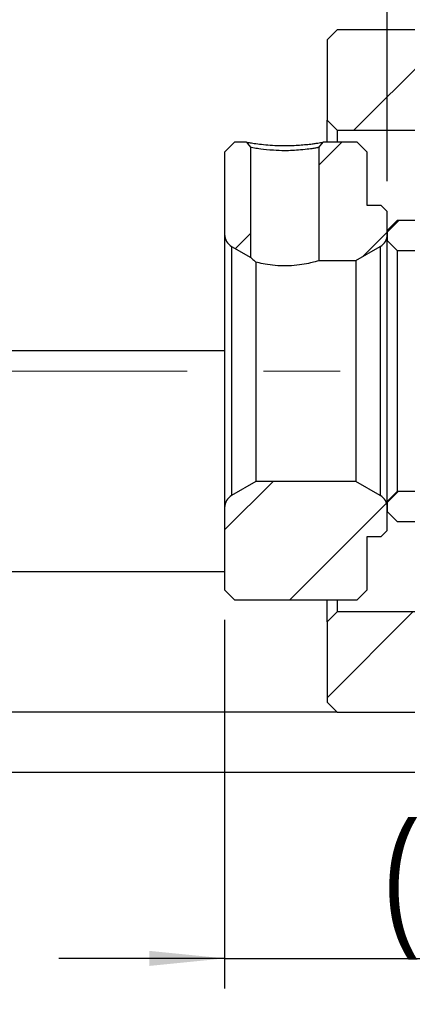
# Model space of a CAD drawing. Header units: millimetres. Extents: x 31 to 291, y 7 to 191.
# Tile 5 of 10: x 219 to 232, y 26 to 59. Entities that reach past the tile are written whole.
import ezdxf

# ---------------------------------------------------------------- set-up
doc = ezdxf.new("R2010")
doc.units = ezdxf.units.MM
doc.linetypes.add('CENTERX2', pattern=[20.32, 12.7, -2.54, 2.54, -2.54])
doc.layers.add('FORMAT', color=7, linetype='Continuous')
doc.styles.add('SLDTEXTSTYLE0', font='TXT', dxfattribs={"width": 0.75})
doc.dimstyles.new('SLDDIMSTYLE1', dxfattribs={"dimtxt": 3.5, "dimasz": 2.5, "dimexe": 0, "dimexo": 0.0625, "dimgap": 0.875, "dimtad": 1, "dimdec": 1, "dimlfac": 1.5, "dimrnd": 1e-09, "dimzin": 12, "dimdsep": 46, "dimtxsty": 'SLDTEXTSTYLE0', "dimsah": 1, "dimcen": 0.09, "dimadec": 0, "dimazin": 3, "dimtfac": 1, "dimtdec": 1, "dimtmove": 0, "dimatfit": 0, "dimfxl": 1, "dimfrac": 2, "dimtolj": 1, "dimtzin": 12, "dimarcsym": 0})
doc.dimstyles.new('SLDDIMSTYLE2', dxfattribs={"dimtxt": 3.5, "dimasz": 2.5, "dimexe": 0, "dimexo": 0.0625, "dimgap": 0.875, "dimtad": 1, "dimlfac": 1.5, "dimrnd": 1e-09, "dimzin": 12, "dimdsep": 46, "dimtxsty": 'SLDTEXTSTYLE0', "dimsah": 1, "dimcen": 0.09, "dimadec": 0, "dimazin": 3, "dimtfac": 1, "dimtofl": 0, "dimtmove": 0, "dimatfit": 3, "dimfxl": 1, "dimfrac": 2, "dimtolj": 1, "dimtzin": 12, "dimarcsym": 0})

# ---------------------------------------------------------------- blocks, each defined once
blk = doc.blocks.new('_D_17')
at = {"layer": 'FORMAT', "color": 7}
for p, q in [((249.291, 33.07), (249.291, 18.407)), ((199.958, 26.403), (199.958, 18.407)), ((199.958, 19.407), (249.291, 19.407))]:
    blk.add_line(p, q, dxfattribs=at)
for points in [[(199.958, 19.407), (202.458, 19.157), (202.458, 19.657)], [(249.291, 19.407), (246.791, 19.657), (246.791, 19.157)]]:
    blk.add_solid(points, dxfattribs=at)
at = {"layer": 'FORMAT', "color": 7, "insert": (223.587, 23.919), "char_height": 3.5, "attachment_point": 1, "style": 'SLDTEXTSTYLE0'}
blk.add_mtext('74', dxfattribs=at)
blk = doc.blocks.new('_D_19')
at = {"layer": 'FORMAT', "color": 7}
for p, q in [((226.224, 39.137), (226.224, 26.897)), ((245.958, 37.07), (245.958, 26.897)), ((226.224, 27.897), (220.724, 27.897)), ((226.224, 27.897), (245.958, 27.897)), ((245.958, 27.897), (251.458, 27.897))]:
    blk.add_line(p, q, dxfattribs=at)
for points in [[(226.224, 27.897), (223.724, 28.147), (223.724, 27.647)], [(245.958, 27.897), (248.458, 27.647), (248.458, 28.147)]]:
    blk.add_solid(points, dxfattribs=at)
at = {"layer": 'FORMAT', "color": 7, "char_height": 3.5, "attachment_point": 1, "style": 'SLDTEXTSTYLE0'}
for s, insert in [('(', (231.474, 32.409)), (')', (242.246, 32.409)), ('29.6', (233.195, 32.409))]:
    blk.add_mtext(s, dxfattribs=dict(at, insert=insert))
blk = doc.blocks.new('_D_20')
at = {"layer": 'FORMAT', "color": 7}
for p, q in [((231.624, 53.703), (231.624, 62.45)), ((235.291, 57.403), (235.291, 62.45)), ((231.624, 61.45), (226.124, 61.45)), ((231.624, 61.45), (235.291, 61.45)), ((235.291, 61.45), (240.791, 61.45))]:
    blk.add_line(p, q, dxfattribs=at)
for points in [[(231.624, 61.45), (229.124, 61.7), (229.124, 61.2)], [(235.291, 61.45), (237.791, 61.2), (237.791, 61.7)]]:
    blk.add_solid(points, dxfattribs=at)
at = {"layer": 'FORMAT', "color": 7, "insert": (230.282, 65.962), "char_height": 3.5, "attachment_point": 1, "style": 'SLDTEXTSTYLE0'}
blk.add_mtext('5.5', dxfattribs=at)

msp = doc.modelspace()

# ---------------------------------------------------------------- hatches: boundary and pattern name
at = {"layer": 'FORMAT', "linetype": 'Continuous', "lineweight": 18}
h = msp.add_hatch(dxfattribs=at)
h.set_pattern_fill('ANSI31', color=256, style=0)
edge = h.paths.add_edge_path(flags=0)
edge.add_line((229.62423775, 55.73676817), (229.95757108, 55.40343484))
edge.add_line((229.95757108, 55.40343484), (234.95757108, 55.40343484))
edge.add_line((234.95757108, 55.40343484), (235.29090441, 55.73676817))
edge.add_line((235.29090441, 55.73676817), (235.29090441, 56.40343484))
edge.add_line((235.29090441, 56.40343484), (234.95757108, 56.73676817))
edge.add_line((234.95757108, 56.73676817), (234.22423775, 56.73676817))
edge.add_arc((234.22423775, 57.00343484), 0.26666667, 180, 270, ccw=False)
edge.add_line((233.95757108, 57.00343484), (233.95757108, 58.40343484))
edge.add_line((233.95757108, 58.40343484), (233.62423775, 58.73676817))
edge.add_line((233.62423775, 58.73676817), (229.95757108, 58.73676817))
edge.add_line((229.95757108, 58.73676817), (229.62423775, 58.40343484))
edge.add_line((229.62423775, 58.40343484), (229.62423775, 55.73676817))
h = msp.add_hatch(dxfattribs=at)
h.set_pattern_fill('ANSI31', color=256, style=0)
edge = h.paths.add_edge_path(flags=0)
edge.add_line((227.09090575, 54.82880495), (226.94886562, 55.00343461))
edge.add_line((226.94886582, 55.00343484), (226.55757108, 55.00343484))
edge.add_line((226.55757108, 55.00343484), (226.22423775, 54.67010151))
edge.add_line((226.22423775, 54.67010151), (226.22423775, 51.93953163))
edge.add_arc((226.69090441, 51.93953163), 0.46666667, 180, 240)
edge.add_line((226.45757108, 51.53538644), (227.09090441, 51.16973127))
edge.add_line((227.09090441, 51.16973127), (227.09090441, 54.82880499))
h = msp.add_hatch(dxfattribs=at)
h.set_pattern_fill('ANSI31', color=256, style=0)
edge = h.paths.add_edge_path(flags=0)
edge.add_line((230.95757108, 54.67010151), (230.62423775, 55.00343484))
edge.add_line((230.62423775, 55.00343484), (229.49961137, 55.00343484))
edge.add_line((229.49961137, 55.00343484), (229.35757108, 54.82880518))
edge.add_line((229.35757108, 54.82880518), (229.35757108, 51.07010151))
edge.add_line((229.35757108, 51.07010151), (230.58500726, 51.07010151))
edge.add_line((230.58500726, 51.07010151), (231.39090441, 51.53538644))
edge.add_arc((231.15757108, 51.93953163), 0.46666667, 300, 360)
edge.add_line((231.62423775, 51.93953163), (231.62423775, 52.70343484))
edge.add_line((231.62423775, 52.70343484), (231.42423775, 52.90343484))
edge.add_line((231.42423775, 52.90343484), (230.95757108, 52.90343484))
edge.add_line((230.95757108, 52.90343484), (230.95757108, 54.67010151))
h = msp.add_hatch(dxfattribs=at)
h.set_pattern_fill('ANSI31', color=256, style=0)
edge = h.paths.add_edge_path(flags=0)
edge.add_line((231.62423775, 51.73676817), (231.95757108, 51.40343484))
edge.add_line((231.95757108, 51.40343484), (234.95757108, 51.40343484))
edge.add_arc((234.95757108, 51.73676817), 0.33333333, 270, 360)
edge.add_line((235.29090441, 51.73676817), (235.29090441, 52.07010151))
edge.add_arc((234.95757108, 52.07010151), 0.33333333, 0, 90)
edge.add_line((234.95757108, 52.40343484), (231.95757108, 52.40343484))
edge.add_line((231.95757108, 52.40343484), (231.62423775, 52.07010151))
edge.add_line((231.62423775, 52.07010151), (231.62423775, 51.73676817))
h = msp.add_hatch(dxfattribs=at)
h.set_pattern_fill('ANSI31', color=256, style=0)
edge = h.paths.add_edge_path(flags=0)
edge.add_line((226.22423775, 40.13676817), (226.55757108, 39.80343484))
edge.add_line((226.55757108, 39.80343484), (230.62423775, 39.80343484))
edge.add_line((230.62423775, 39.80343484), (230.95757108, 40.13676817))
edge.add_line((230.95757108, 40.13676817), (230.95757108, 41.90343484))
edge.add_line((230.95757108, 41.90343484), (231.42423775, 41.90343484))
edge.add_line((231.42423775, 41.90343484), (231.62423775, 42.10343484))
edge.add_line((231.62423775, 42.10343484), (231.62423775, 42.86733805))
edge.add_arc((231.15757108, 42.86733805), 0.46666667, 0, 60)
edge.add_line((231.39090441, 43.27148323), (230.58500726, 43.73676817))
edge.add_line((230.58500726, 43.73676817), (227.26346823, 43.73676817))
edge.add_line((227.26346823, 43.73676817), (226.45757108, 43.27148323))
edge.add_arc((226.69090441, 42.86733805), 0.46666667, 120, 180)
edge.add_line((226.22423775, 42.86733805), (226.22423775, 40.13676817))
h = msp.add_hatch(dxfattribs=at)
h.set_pattern_fill('ANSI31', color=256, style=0)
edge = h.paths.add_edge_path(flags=0)
edge.add_line((231.95757108, 43.40343484), (231.62423775, 43.07010151))
edge.add_line((231.62423775, 43.07010151), (231.62423775, 42.73676817))
edge.add_line((231.62423775, 42.73676817), (231.95757108, 42.40343484))
edge.add_line((231.95757108, 42.40343484), (234.95757108, 42.40343484))
edge.add_arc((234.95757108, 42.73676817), 0.33333333, 270, 360)
edge.add_line((235.29090441, 42.73676817), (235.29090441, 43.07010151))
edge.add_arc((234.95757108, 43.07010151), 0.33333333, 0, 90)
edge.add_line((234.95757108, 43.40343484), (231.95757108, 43.40343484))
h = msp.add_hatch(dxfattribs=at)
h.set_pattern_fill('ANSI31', color=256, style=0)
edge = h.paths.add_edge_path(flags=0)
edge.add_line((229.95757108, 39.40343484), (229.62423775, 39.07010151))
edge.add_line((229.62423775, 39.07010151), (229.62423775, 36.40343484))
edge.add_line((229.62423775, 36.40343484), (229.95757108, 36.07010151))
edge.add_line((229.95757108, 36.07010151), (233.62423775, 36.07010151))
edge.add_line((233.62423775, 36.07010151), (233.95757108, 36.40343484))
edge.add_line((233.95757108, 36.40343484), (233.95757108, 37.80343484))
edge.add_arc((234.22423775, 37.80343484), 0.26666667, 90, 180, ccw=False)
edge.add_line((234.22423775, 38.07010151), (234.95757108, 38.07010151))
edge.add_line((234.95757108, 38.07010151), (235.29090441, 38.40343484))
edge.add_line((235.29090441, 38.40343484), (235.29090441, 39.07010151))
edge.add_line((235.29090441, 39.07010151), (234.95757108, 39.40343484))
edge.add_line((234.95757108, 39.40343484), (229.95757108, 39.40343484))

# ---------------------------------------------------------------- linework, layer by layer
at = {"color": 7, "linetype": 'Continuous', "lineweight": 25}
for p, q in [((229.62423818, 58.40343478), (229.95757094, 58.73676879)), ((233.62423759, 58.73676879), (229.95757094, 58.73676879)), ((229.62423818, 58.40343478), (229.62423818, 55.7367683)), ((229.95757094, 55.40343491), (229.62423818, 55.7367683)), ((229.62423818, 55.00343497), (229.62423818, 55.7367683)), ((229.95757094, 55.40343491), (234.95757114, 55.40343491)), ((229.95757094, 55.40343491), (229.95757094, 55.00343497)), ((226.22423774, 54.67010158), (226.55757051, 55.00343497)), ((226.94886631, 55.00343497), (226.55757051, 55.00343497)), ((229.35757072, 54.82880515), (229.49961107, 55.00343497)), ((230.62423772, 55.00343497), (229.49961107, 55.00343497)), ((230.62423772, 55.00343497), (230.95757049, 54.67010158)), ((226.22423774, 54.67010158), (226.22423774, 51.93953178)), ((227.09090418, 51.16973127), (227.09090418, 54.82880515)), ((229.35757072, 54.82880515), (229.35757072, 51.07010149)), ((230.95757049, 52.90343481), (230.95757049, 54.67010158)), ((231.4242376, 52.90343481), (230.95757049, 52.90343481)), ((231.4242376, 52.90343481), (231.62423726, 52.70343515)), ((231.62423726, 51.93953178), (231.62423726, 52.70343515)), ((231.62423726, 52.07010165), (231.95757127, 52.40343473)), ((234.95757114, 52.40343473), (231.95757127, 52.40343473)), ((231.62423726, 52.07010165), (231.62423726, 51.73676826)), ((226.22423774, 51.93953178), (226.22423774, 42.8673379)), ((231.95757127, 51.40343487), (231.62423726, 51.73676826)), ((231.62423726, 43.07010142), (231.62423726, 51.73676826)), ((226.4575713, 51.53538652), (227.09090418, 51.16973127)), ((226.4575713, 51.53538652), (226.4575713, 43.27148316)), ((230.58500669, 51.07010149), (231.39090495, 51.53538652)), ((231.39090495, 51.53538652), (231.39090495, 43.27148316)), ((231.95757127, 51.40343487), (234.95757114, 51.40343487)), ((231.95757127, 51.40343487), (231.95757127, 43.4034348)), ((227.26346832, 51.02048869), (227.26346832, 43.73676819)), ((229.35757072, 51.07010149), (230.58500669, 51.07010149)), ((230.58500669, 51.07010149), (230.58500669, 43.73676819)), ((226.22423774, 48.07010154), (204.62423842, 48.07010154)), ((227.26346832, 43.73676819), (226.4575713, 43.27148316)), ((230.58500669, 43.73676819), (227.26346832, 43.73676819)), ((231.39090495, 43.27148316), (230.58500669, 43.73676819)), ((231.62423726, 43.07010142), (231.95757127, 43.4034348)), ((234.95757114, 43.4034348), (231.95757127, 43.4034348)), ((226.22423774, 42.8673379), (226.22423774, 40.1367681)), ((231.62423726, 43.07010142), (231.62423726, 42.73676803)), ((231.62423726, 42.10343453), (231.62423726, 42.8673379)), ((231.95757127, 42.40343495), (231.62423726, 42.73676803)), ((231.95757127, 42.40343495), (234.95757114, 42.40343495)), ((230.95757049, 41.90343487), (231.4242376, 41.90343487)), ((230.95757049, 40.1367681), (230.95757049, 41.90343487)), ((231.62423726, 42.10343453), (231.4242376, 41.90343487)), ((226.22423774, 40.73676832), (200.62423528, 40.73676832)), ((226.55757051, 39.80343471), (226.22423774, 40.1367681)), ((230.95757049, 40.1367681), (230.62423772, 39.80343471)), ((226.55757051, 39.80343471), (230.62423772, 39.80343471)), ((229.62423818, 39.07010138), (229.62423818, 39.80343471)), ((229.95757094, 39.80343471), (229.95757094, 39.40343477)), ((229.62423818, 39.07010138), (229.95757094, 39.40343477)), ((234.95757114, 39.40343477), (229.95757094, 39.40343477)), ((229.62423818, 39.07010138), (229.62423818, 36.4034349)), ((229.95757094, 36.07010089), (229.62423818, 36.4034349)), ((229.95757094, 36.07010089), (200.62423528, 36.07010089)), ((229.95757094, 36.07010089), (233.62423759, 36.07010089)), ((233.9575716, 34.0701018), (200.62423528, 34.0701018))]:
    msp.add_line(p, q, dxfattribs=at)
at = {"color": 7, "linetype": 'Continuous', "lineweight": 25, "flags": 128}
msp.add_lwpolyline([(226.94886507, 55.00343435), (226.98769625, 54.95569537), (227.02652619, 54.9079564), (227.09090542, 54.82880515)], dxfattribs=at)
at = {"color": 7, "linetype": 'Continuous', "lineweight": 25}
for centre, start, end in [((226.69090441, 51.93953163), 180, 240), ((231.15757108, 51.93953163), 300, 0), ((226.69090441, 42.86733805), 120, 180), ((231.15757108, 42.86733805), 0, 60)]:
    msp.add_arc(centre, 0.46666667, start, end, dxfattribs=at)
for points, knots in [([(226.94886582, 55.00343484), (226.94886544, 55.00343481), (226.94877558, 55.00342753), (226.97427962, 54.99810548), (227.10357638, 54.97643365), (227.31324852, 54.94739116), (227.57704405, 54.91708409), (227.88978511, 54.89517792), (228.195525, 54.88860862), (228.47547366, 54.89346444), (228.71628774, 54.90646537), (228.93923044, 54.92516735), (229.12132523, 54.94608483), (229.26388678, 54.96512055), (229.37031995, 54.98088326), (229.44544269, 54.99325797), (229.49175954, 55.00176857), (229.49696106, 55.00287241), (229.49961137, 55.00343484)], [0, 0, 0, 0, 0.0003594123, 0.0853515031, 0.1672610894, 0.251980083, 0.3363496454, 0.416952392, 0.5000613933, 0.5612835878, 0.6236390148, 0.6859147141, 0.7479593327, 0.7995154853, 0.8492420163, 0.8983822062, 0.9482232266, 1, 1, 1, 1]), ([(229.35757108, 54.82880518), (229.35691926, 54.82862988), (229.3555646, 54.82826558), (229.34398969, 54.82552695), (229.32357328, 54.82122845), (229.29198465, 54.81517177), (229.24786102, 54.80742055), (229.18969585, 54.79793017), (229.11621022, 54.78681371), (228.98153083, 54.76699433), (228.76942617, 54.74292704), (228.48816797, 54.72382415), (228.1780257, 54.71476488), (227.79872534, 54.73118027), (227.44108582, 54.768786), (227.21396457, 54.80472282), (227.11111462, 54.82346205), (227.0909353, 54.82881236), (227.09090457, 54.82880503), (227.09090441, 54.82880499)], [0, 0, 0, 0, 0.0245497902, 0.0510211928, 0.0794210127, 0.1097546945, 0.1420266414, 0.1762404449, 0.212399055, 0.2505049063, 0.3480950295, 0.4314443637, 0.5005939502, 0.6093875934, 0.7497469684, 0.8468046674, 0.9300889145, 0.9996439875, 1, 1, 1, 1]), ([(227.09090441, 51.16973127), (227.09090441, 51.16973127), (227.10700723, 51.15553935), (227.16698174, 51.10328504), (227.21033636, 51.06569808), (227.26346823, 51.02048862)], [0, 0, 0, 0, 0.5, 0.5, 1, 1, 1, 1]), ([(229.35757108, 51.07010151), (229.35757108, 51.07010151), (229.33724579, 51.06368225), (229.25962284, 51.0408304), (229.20144337, 51.02420195), (229.05568997, 50.98761347), (228.96624787, 50.9672803), (228.76715141, 50.93120619), (228.6547319, 50.91509431), (228.42078611, 50.89414513), (228.29646658, 50.88915936), (228.05197012, 50.89266607), (227.92974425, 50.90114727), (227.70251238, 50.92756072), (227.59570362, 50.94556867), (227.40915007, 50.98338244), (227.3277718, 51.00340817), (227.26346823, 51.02048862)], [0, 0, 0, 0, 0.125, 0.125, 0.25, 0.25, 0.375, 0.375, 0.5, 0.5, 0.625, 0.625, 0.75, 0.75, 0.875, 0.875, 1, 1, 1, 1])]:
    msp.add_open_spline(points, degree=3, knots=knots, dxfattribs=at)
at = {"layer": 'FORMAT', "color": 7, "linetype": 'CENTERX2', "lineweight": 18}
msp.add_line((191.95757108, 47.40343484), (253.44955491, 47.40343484), dxfattribs=at)

# ---------------------------------------------------------------- dimensions: what is measured, and where the dimension line sits
at = {"layer": 'FORMAT', "color": 7}
for base, p1, p2, dimstyle, picture, middle in [((235.29090441, 61.45000567), (231.62423775, 52.70343484), (235.29090441, 56.40343484), 'SLDDIMSTYLE1', '_D_20', (233.51440995, 61.45000567)), ((249.29090441, 19.40680992), (199.95757108, 27.40343484), (249.29090441, 34.07010151), 'SLDDIMSTYLE2', '_D_17', (226.17277011, 19.40680992))]:
    dim = msp.add_linear_dim(base=base, p1=p1, p2=p2, dimstyle=dimstyle, dxfattribs=at)
    dim.commit()
    dim.dimension.update_dxf_attribs({"geometry": picture, "text_midpoint": middle, "dimtype": 160})
dim = msp.add_linear_dim(base=(245.95757108, 27.89682791), p1=(226.22423775, 40.13676817), p2=(245.95757108, 38.07010151), text='(<>)', dimstyle='SLDDIMSTYLE1', dxfattribs=at)
dim.commit()
dim.dimension.update_dxf_attribs({"geometry": '_D_19', "text_midpoint": (237.72060696, 27.89682791), "dimtype": 160})

doc.saveas('drawing.dxf')
